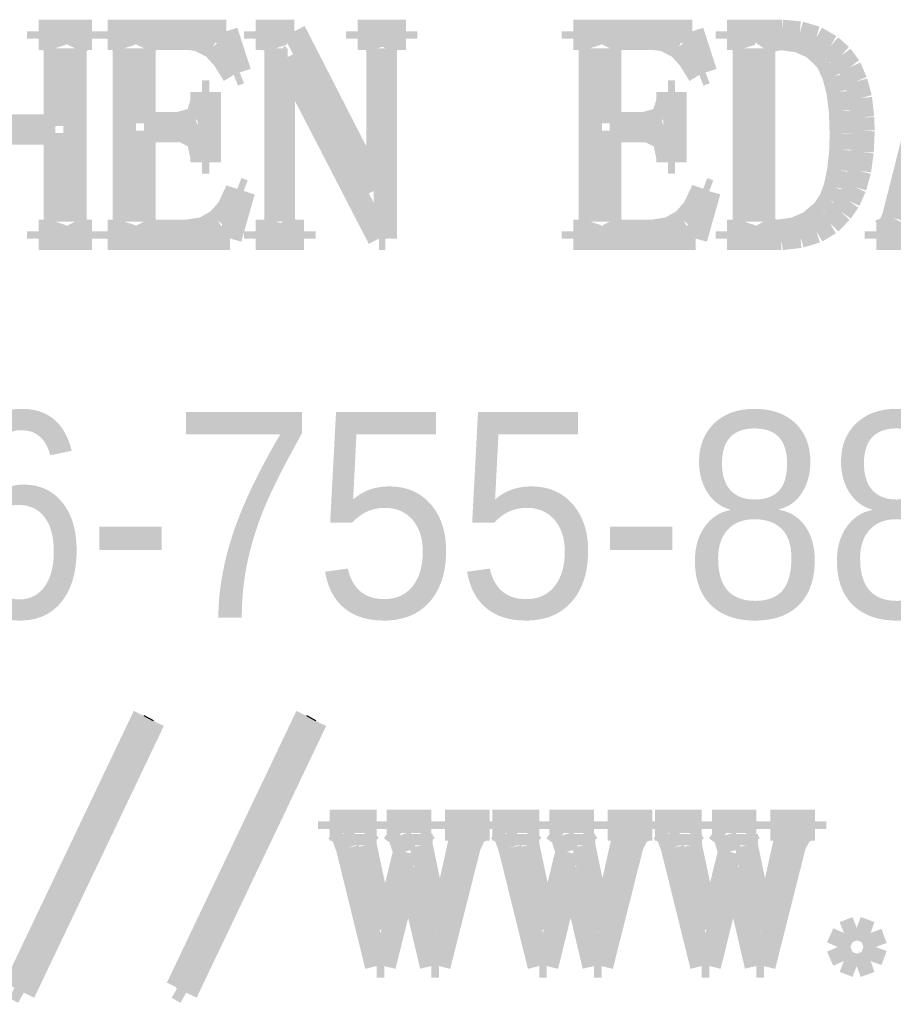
# Model space of a CAD drawing. Extents: x -53 to 531, y -106 to 304.
# Tile 50 of 65: x 505.07 to 508.89, y -98.9 to -94.59. Entities that reach past the tile are written whole.
import ezdxf

# ---------------------------------------------------------------- set-up
doc = ezdxf.new("R2010")
doc.units = 0
doc.layers.add('BOARD_GEOMETRY_DIMENSION', color=2, linetype='CONTINUOUS')
doc.layers.add('BOARD_GEOMETRY_SILKSCREEN_TOP', color=1, linetype='CONTINUOUS')

msp = doc.modelspace()

# ---------------------------------------------------------------- linework, layer by layer
at = {"layer": 'BOARD_GEOMETRY_DIMENSION', "const_width": 0.1016}
for points in [[(505.151898, -94.672404), (505.151898, -94.640908)], [(505.151898, -94.640908), (505.38507, -94.640908)], [(505.172726, -94.672404), (505.151898, -94.672404)], [(505.215398, -94.682818), (505.172726, -94.672404)], [(505.364242, -94.672404), (505.326904, -94.682818)], [(505.38507, -94.672404), (505.364242, -94.672404)], [(505.38507, -94.640908), (505.38507, -94.672404)], [(505.453904, -94.672404), (505.453904, -94.640908)], [(505.453904, -94.640908), (505.97308, -94.640908)], [(505.480828, -94.672404), (505.453904, -94.672404)], [(505.517404, -94.682818), (505.480828, -94.672404)], [(505.660914, -94.672404), (505.628656, -94.682818)], [(505.808742, -94.672404), (505.660914, -94.672404)], [(505.84735, -94.676214), (505.808742, -94.672404)], [(505.914914, -94.709488), (505.84735, -94.676214)], [(505.97308, -94.640908), (506.0315, -94.820994)], [(506.10135, -94.672404), (506.10135, -94.640908)], [(506.10135, -94.640908), (506.270768, -94.640908)], [(506.137672, -94.672404), (506.10135, -94.672404)], [(506.180344, -94.682818), (506.137672, -94.672404)], [(506.270768, -94.640908), (506.62586, -95.33509)], [(506.546866, -94.672404), (506.546866, -94.640908)], [(506.546866, -94.640908), (506.758194, -94.640908)], [(506.588268, -94.672404), (506.546866, -94.672404)], [(506.62586, -94.682818), (506.588268, -94.672404)], [(506.716538, -94.672404), (506.68428, -94.682818)], [(506.758194, -94.672404), (506.716538, -94.672404)], [(506.758194, -94.640908), (506.758194, -94.672404)], [(507.489968, -94.672404), (507.489968, -94.640908)], [(507.489968, -94.640908), (508.010414, -94.640908)], [(507.516892, -94.672404), (507.489968, -94.672404)], [(507.554484, -94.682818), (507.516892, -94.672404)], [(507.696978, -94.672404), (507.665736, -94.682818)], [(507.845822, -94.672404), (507.696978, -94.672404)], [(507.883414, -94.676214), (507.845822, -94.672404)], [(507.951994, -94.709488), (507.883414, -94.676214)], [(508.010414, -94.640908), (508.06858, -94.820994)], [(508.163322, -94.672404), (508.163322, -94.640908)], [(508.163322, -94.640908), (508.402844, -94.640908)], [(508.19558, -94.672404), (508.163322, -94.672404)], [(508.228092, -94.682818), (508.19558, -94.672404)], [(508.397764, -94.672404), (508.344678, -94.682818)], [(508.475742, -94.682818), (508.397764, -94.672404)], [(508.402844, -94.640908), (508.480822, -94.64802)], [(508.480822, -94.64802), (508.552704, -94.669102)], [(508.552704, -94.669102), (508.615188, -94.705424)], [(508.890016, -95.458026), (509.09728, -94.640908)], [(505.225812, -94.714822), (505.215398, -94.682818)], [(505.225812, -95.05442), (505.225812, -94.714822)], [(505.326904, -94.682818), (505.311156, -94.714822)], [(505.311156, -94.714822), (505.311156, -95.47352)], [(505.527564, -94.714822), (505.517404, -94.682818)], [(505.527564, -95.47352), (505.527564, -94.714822)], [(505.628656, -94.682818), (505.613162, -94.714822)], [(505.613162, -94.714822), (505.613162, -95.044006)], [(505.961904, -94.760796), (505.914914, -94.709488)], [(506.190758, -94.714822), (506.180344, -94.682818)], [(506.190758, -95.47352), (506.190758, -94.714822)], [(506.636274, -94.714822), (506.62586, -94.682818)], [(506.636274, -95.33509), (506.636274, -94.714822)], [(506.68428, -94.682818), (506.668532, -94.714822)], [(506.668532, -94.714822), (506.668532, -95.547434)], [(507.564898, -94.714822), (507.554484, -94.682818)], [(507.564898, -95.47352), (507.564898, -94.714822)], [(507.665736, -94.682818), (507.649226, -94.714822)], [(507.649226, -94.714822), (507.649226, -95.044006)], [(507.997968, -94.760796), (507.951994, -94.709488)], [(508.238252, -94.714822), (508.228092, -94.682818)], [(508.238252, -95.47352), (508.238252, -94.714822)], [(508.344678, -94.682818), (508.32258, -94.714822)], [(508.32258, -94.714822), (508.32258, -95.47352)], [(508.541274, -94.712536), (508.475742, -94.682818)], [(508.593344, -94.762574), (508.541274, -94.712536)], [(508.615188, -94.705424), (508.662178, -94.74708)], [(506.005592, -94.831408), (505.961904, -94.760796)], [(506.23343, -94.757494), (506.223016, -94.757494)], [(506.223016, -94.757494), (506.223016, -95.47352)], [(506.641354, -95.547434), (506.23343, -94.757494)], [(508.041656, -94.831408), (507.997968, -94.760796)], [(508.60579, -94.781624), (508.593344, -94.762574)], [(508.662178, -94.74708), (508.699516, -94.79788)], [(508.630682, -94.837504), (508.60579, -94.781624)], [(508.699516, -94.79788), (508.726694, -94.860618)], [(506.0315, -94.820994), (506.005592, -94.831408)], [(508.06858, -94.820994), (508.041656, -94.831408)], [(508.648462, -94.906592), (508.630682, -94.837504)], [(508.726694, -94.860618), (508.746252, -94.933516)], [(505.866908, -94.947994), (505.866908, -94.906592)], [(505.866908, -94.906592), (505.899166, -94.906592)], [(505.899166, -94.906592), (505.899166, -95.213424)], [(507.904242, -94.947994), (507.904242, -94.906592)], [(507.904242, -94.906592), (507.935484, -94.906592)], [(507.935484, -94.906592), (507.935484, -95.213424)], [(508.658876, -94.989904), (508.648462, -94.906592)], [(508.746252, -94.933516), (508.75565, -95.01759)], [(505.84608, -95.01759), (505.866908, -94.947994)], [(507.882398, -95.01759), (507.904242, -94.947994)], [(505.838968, -95.024194), (505.84608, -95.01759)], [(507.876048, -95.024194), (507.882398, -95.01759)], [(508.662178, -95.086424), (508.658876, -94.989904)], [(508.75565, -95.01759), (508.757682, -95.07601)], [(504.912376, -95.05442), (505.225812, -95.05442)], [(505.613162, -95.044006), (505.767086, -95.044006)], [(505.767086, -95.044006), (505.838968, -95.024194)], [(507.649226, -95.044006), (507.803404, -95.044006)], [(507.803404, -95.044006), (507.876048, -95.024194)], [(505.225812, -95.086424), (504.912376, -95.086424)], [(505.225812, -95.47352), (505.225812, -95.086424)], [(505.78258, -95.07601), (505.613162, -95.07601)], [(505.613162, -95.07601), (505.613162, -95.47352)], [(505.84608, -95.107506), (505.78258, -95.07601)], [(505.851414, -95.116904), (505.84608, -95.107506)], [(507.818898, -95.07601), (507.649226, -95.07601)], [(507.649226, -95.07601), (507.649226, -95.47352)], [(507.882398, -95.107506), (507.818898, -95.07601)], [(507.888494, -95.116904), (507.882398, -95.107506)], [(508.660908, -95.158306), (508.662178, -95.086424)], [(508.757682, -95.07601), (508.753618, -95.16872)], [(505.866908, -95.192596), (505.851414, -95.116904)], [(507.904242, -95.192596), (507.888494, -95.116904)], [(505.866908, -95.213424), (505.866908, -95.192596)], [(507.904242, -95.213424), (507.904242, -95.192596)], [(508.65151, -95.247714), (508.660908, -95.158306)], [(508.753618, -95.16872), (508.742188, -95.251016)], [(505.899166, -95.213424), (505.866908, -95.213424)], [(507.935484, -95.213424), (507.904242, -95.213424)], [(508.636016, -95.322898), (508.65151, -95.247714)], [(508.742188, -95.251016), (508.722376, -95.322898)], [(508.613156, -95.38208), (508.636016, -95.322898)], [(508.722376, -95.322898), (508.695452, -95.383096)], [(505.981462, -95.417386), (506.016768, -95.343726)], [(506.048264, -95.340424), (505.989844, -95.547434)], [(506.016768, -95.343726), (506.021086, -95.33001)], [(506.021086, -95.33001), (506.048264, -95.340424)], [(506.62586, -95.33509), (506.636274, -95.33509)], [(508.01778, -95.417386), (508.053086, -95.343726)], [(508.084328, -95.340424), (508.025908, -95.547434)], [(508.053086, -95.343726), (508.058166, -95.33001)], [(508.058166, -95.33001), (508.084328, -95.340424)], [(508.58293, -95.426022), (508.613156, -95.38208)], [(508.695452, -95.383096), (508.662178, -95.431102)], [(505.936758, -95.468694), (505.981462, -95.417386)], [(507.972822, -95.468694), (508.01778, -95.417386)], [(508.523494, -95.476822), (508.580898, -95.4278)], [(508.580898, -95.4278), (508.58293, -95.426022)], [(508.662178, -95.431102), (508.613156, -95.480886)], [(505.215398, -95.505016), (505.225812, -95.47352)], [(505.311156, -95.47352), (505.326904, -95.505016)], [(505.517404, -95.505016), (505.527564, -95.47352)], [(505.613162, -95.47352), (505.628656, -95.505016)], [(505.874274, -95.504), (505.936758, -95.468694)], [(506.180344, -95.505016), (506.190758, -95.47352)], [(506.223016, -95.47352), (506.238764, -95.505016)], [(507.554484, -95.505016), (507.564898, -95.47352)], [(507.649226, -95.47352), (507.665736, -95.505016)], [(507.910592, -95.504), (507.972822, -95.468694)], [(508.228092, -95.505016), (508.238252, -95.47352)], [(508.32258, -95.47352), (508.339344, -95.505016)], [(508.456946, -95.505778), (508.523494, -95.476822)], [(508.613156, -95.480886), (508.55372, -95.516192)], [(508.869188, -95.499682), (508.890016, -95.458026)], [(505.151898, -95.547434), (505.151898, -95.516192)], [(505.151898, -95.516192), (505.177806, -95.516192)], [(505.177806, -95.516192), (505.215398, -95.505016)], [(505.326904, -95.505016), (505.357892, -95.516192)], [(505.357892, -95.516192), (505.38507, -95.516192)], [(505.38507, -95.516192), (505.38507, -95.547434)], [(505.453904, -95.547434), (505.453904, -95.516192)], [(505.453904, -95.516192), (505.486162, -95.516192)], [(505.486162, -95.516192), (505.517404, -95.505016)], [(505.628656, -95.505016), (505.660914, -95.516192)], [(505.660914, -95.516192), (505.798328, -95.516192)], [(505.798328, -95.516192), (505.874274, -95.504)], [(506.10135, -95.547434), (506.10135, -95.516192)], [(506.10135, -95.516192), (506.142752, -95.516192)], [(506.142752, -95.516192), (506.180344, -95.505016)], [(506.238764, -95.505016), (506.270768, -95.516192)], [(506.270768, -95.516192), (506.312678, -95.516192)], [(506.312678, -95.516192), (506.312678, -95.547434)], [(507.489968, -95.547434), (507.489968, -95.516192)], [(507.489968, -95.516192), (507.522226, -95.516192)], [(507.522226, -95.516192), (507.554484, -95.505016)], [(507.665736, -95.505016), (507.696978, -95.516192)], [(507.696978, -95.516192), (507.835408, -95.516192)], [(507.835408, -95.516192), (507.910592, -95.504)], [(508.163322, -95.547434), (508.163322, -95.516192)], [(508.163322, -95.516192), (508.19558, -95.516192)], [(508.19558, -95.516192), (508.228092, -95.505016)], [(508.339344, -95.505016), (508.381, -95.516192)], [(508.381, -95.516192), (508.456946, -95.505778)], [(508.482854, -95.538036), (508.400812, -95.547434)], [(508.55372, -95.516192), (508.482854, -95.538036)], [(508.816102, -95.547434), (508.816102, -95.516192)], [(508.816102, -95.516192), (508.831596, -95.516192)], [(508.831596, -95.516192), (508.869188, -95.499682)], [(505.38507, -95.547434), (505.151898, -95.547434)], [(505.989844, -95.547434), (505.453904, -95.547434)], [(506.312678, -95.547434), (506.10135, -95.547434)], [(506.668532, -95.547434), (506.641354, -95.547434)], [(508.025908, -95.547434), (507.489968, -95.547434)], [(508.400812, -95.547434), (508.163322, -95.547434)], [(509.012952, -95.547434), (508.816102, -95.547434)], [(505.614178, -97.635822), (505.048266, -98.824542)], [(506.325378, -97.635822), (505.758958, -98.824542)], [(505.087382, -98.846386), (505.654056, -97.657666)], [(505.797566, -98.846386), (506.363986, -97.657666)], [(506.425454, -98.130106), (506.425454, -98.096832)], [(506.425454, -98.096832), (506.630178, -98.096832)], [(506.630178, -98.096832), (506.630178, -98.130106)], [(506.674882, -98.130106), (506.674882, -98.096832)], [(506.674882, -98.096832), (506.869954, -98.096832)], [(506.869954, -98.096832), (506.869954, -98.130106)], [(506.930152, -98.130106), (506.930152, -98.096832)], [(506.930152, -98.096832), (507.12497, -98.096832)], [(507.12497, -98.096832), (507.12497, -98.130106)], [(507.1364, -98.130106), (507.1364, -98.096832)], [(507.1364, -98.096832), (507.341378, -98.096832)], [(507.341378, -98.096832), (507.341378, -98.130106)], [(507.386082, -98.130106), (507.386082, -98.096832)], [(507.386082, -98.096832), (507.5809, -98.096832)], [(507.5809, -98.096832), (507.5809, -98.130106)], [(507.641098, -98.130106), (507.641098, -98.096832)], [(507.641098, -98.096832), (507.835916, -98.096832)], [(507.835916, -98.096832), (507.835916, -98.130106)], [(507.847346, -98.130106), (507.847346, -98.096832)], [(507.847346, -98.096832), (508.052324, -98.096832)], [(508.052324, -98.096832), (508.052324, -98.130106)], [(508.097282, -98.130106), (508.097282, -98.096832)], [(508.097282, -98.096832), (508.290576, -98.096832)], [(508.290576, -98.096832), (508.290576, -98.130106)], [(508.352298, -98.130106), (508.352298, -98.096832)], [(508.352298, -98.096832), (508.546862, -98.096832)], [(508.546862, -98.096832), (508.546862, -98.130106)], [(506.447298, -98.130106), (506.425454, -98.130106)], [(506.480572, -98.152204), (506.447298, -98.130106)], [(506.503178, -98.213418), (506.480572, -98.152204)], [(506.608588, -98.130106), (506.580394, -98.152204)], [(506.580394, -98.152204), (506.580394, -98.201988)], [(506.630178, -98.130106), (506.608588, -98.130106)], [(506.6919, -98.130106), (506.674882, -98.130106)], [(506.730508, -98.1583), (506.6919, -98.130106)], [(506.753368, -98.230182), (506.730508, -98.1583)], [(506.85319, -98.130106), (506.824996, -98.152204)], [(506.824996, -98.152204), (506.824996, -98.201988)], [(506.869954, -98.130106), (506.85319, -98.130106)], [(506.958346, -98.130106), (506.930152, -98.130106)], [(506.99162, -98.14179), (506.958346, -98.130106)], [(506.996954, -98.175064), (506.99162, -98.14179)], [(507.063502, -98.14687), (507.036324, -98.201988)], [(507.102872, -98.130106), (507.063502, -98.14687)], [(507.12497, -98.130106), (507.102872, -98.130106)], [(507.158244, -98.130106), (507.1364, -98.130106)], [(507.191518, -98.152204), (507.158244, -98.130106)], [(507.213362, -98.213418), (507.191518, -98.152204)], [(507.31928, -98.130106), (507.291594, -98.152204)], [(507.291594, -98.152204), (507.291594, -98.201988)], [(507.341378, -98.130106), (507.31928, -98.130106)], [(507.402846, -98.130106), (507.386082, -98.130106)], [(507.441454, -98.1583), (507.402846, -98.130106)], [(507.463298, -98.230182), (507.441454, -98.1583)], [(507.56312, -98.130106), (507.536196, -98.152204)], [(507.536196, -98.152204), (507.536196, -98.201988)], [(507.5809, -98.130106), (507.56312, -98.130106)], [(507.669292, -98.130106), (507.641098, -98.130106)], [(507.702566, -98.14179), (507.669292, -98.130106)], [(507.7079, -98.175064), (507.702566, -98.14179)], [(507.774448, -98.14687), (507.74727, -98.201988)], [(507.814072, -98.130106), (507.774448, -98.14687)], [(507.835916, -98.130106), (507.814072, -98.130106)], [(507.86919, -98.130106), (507.847346, -98.130106)], [(507.902464, -98.152204), (507.86919, -98.130106)], [(507.924308, -98.213418), (507.902464, -98.152204)], [(508.03048, -98.130106), (508.002286, -98.152204)], [(508.002286, -98.152204), (508.002286, -98.201988)], [(508.052324, -98.130106), (508.03048, -98.130106)], [(508.113792, -98.130106), (508.097282, -98.130106)], [(508.1524, -98.1583), (508.113792, -98.130106)], [(508.174244, -98.230182), (508.1524, -98.1583)], [(508.274066, -98.130106), (508.247142, -98.152204)], [(508.247142, -98.152204), (508.247142, -98.201988)], [(508.290576, -98.130106), (508.274066, -98.130106)], [(508.379984, -98.130106), (508.352298, -98.130106)], [(508.413512, -98.14179), (508.379984, -98.130106)], [(508.418846, -98.175064), (508.413512, -98.14179)], [(508.485394, -98.14687), (508.4572, -98.201988)], [(508.524002, -98.130106), (508.485394, -98.14687)], [(508.546862, -98.130106), (508.524002, -98.130106)], [(506.580394, -98.201988), (506.658372, -98.56851)], [(506.824996, -98.201988), (506.902974, -98.574606)], [(507.036324, -98.201988), (506.902974, -98.7298)], [(506.908308, -98.574606), (506.996954, -98.175064)], [(507.291594, -98.201988), (507.369572, -98.56851)], [(507.536196, -98.201988), (507.614174, -98.574606)], [(507.74727, -98.201988), (507.614174, -98.7298)], [(507.619508, -98.574606), (507.7079, -98.175064)], [(508.002286, -98.201988), (508.080518, -98.56851)], [(508.247142, -98.201988), (508.324104, -98.574606)], [(508.4572, -98.201988), (508.324104, -98.7298)], [(508.3302, -98.574606), (508.418846, -98.175064)], [(506.630178, -98.7298), (506.503178, -98.213418)], [(506.670056, -98.56851), (506.753368, -98.230182)], [(507.341378, -98.7298), (507.213362, -98.213418)], [(507.379986, -98.56851), (507.463298, -98.230182)], [(508.052324, -98.7298), (507.924308, -98.213418)], [(508.090678, -98.56851), (508.174244, -98.230182)], [(506.769878, -98.302064), (506.663706, -98.7298)], [(506.869954, -98.7298), (506.769878, -98.302064)], [(507.479808, -98.302064), (507.374652, -98.7298)], [(507.5809, -98.7298), (507.479808, -98.302064)], [(508.191008, -98.302064), (508.085598, -98.7298)], [(508.290576, -98.7298), (508.191008, -98.302064)], [(506.658372, -98.56851), (506.670056, -98.56851)], [(506.902974, -98.574606), (506.908308, -98.574606)], [(507.369572, -98.56851), (507.379986, -98.56851)], [(507.614174, -98.574606), (507.619508, -98.574606)], [(508.080518, -98.56851), (508.090678, -98.56851)], [(508.324104, -98.574606), (508.3302, -98.574606)], [(508.673862, -98.58502), (508.646684, -98.646488)], [(508.729996, -98.563176), (508.673862, -98.58502)], [(508.790448, -98.58502), (508.729996, -98.563176)], [(508.813308, -98.646488), (508.790448, -98.58502)], [(508.646684, -98.646488), (508.673862, -98.707956)], [(508.790448, -98.707956), (508.813308, -98.646488)], [(508.673862, -98.707956), (508.729996, -98.7298)], [(508.729996, -98.7298), (508.790448, -98.707956)], [(506.663706, -98.7298), (506.630178, -98.7298)], [(506.902974, -98.7298), (506.869954, -98.7298)], [(507.374652, -98.7298), (507.341378, -98.7298)], [(507.614174, -98.7298), (507.5809, -98.7298)], [(508.085598, -98.7298), (508.052324, -98.7298)], [(508.324104, -98.7298), (508.290576, -98.7298)], [(505.048266, -98.824542), (505.087382, -98.846386)], [(505.758958, -98.824542), (505.797566, -98.846386)]]:
    msp.add_lwpolyline(points, dxfattribs=at)
at = {"layer": 'BOARD_GEOMETRY_DIMENSION'}
for points in [[(505.654056, -97.657666), (505.614178, -97.635822)], [(506.363986, -97.657666), (506.325378, -97.635822)]]:
    msp.add_lwpolyline(points, dxfattribs=at)
at = {"layer": 'BOARD_GEOMETRY_SILKSCREEN_TOP', "const_width": 0.1016}
for points in [[(505.151898, -94.640908), (505.38507, -94.640908)], [(505.151898, -94.672404), (505.151898, -94.640908)], [(505.172726, -94.672404), (505.151898, -94.672404)], [(505.215398, -94.682818), (505.172726, -94.672404)], [(505.364242, -94.672404), (505.326904, -94.682818)], [(505.38507, -94.672404), (505.364242, -94.672404)], [(505.38507, -94.640908), (505.38507, -94.672404)], [(505.453904, -94.640908), (505.97308, -94.640908)], [(505.453904, -94.672404), (505.453904, -94.640908)], [(505.480828, -94.672404), (505.453904, -94.672404)], [(505.517404, -94.682818), (505.480828, -94.672404)], [(505.660914, -94.672404), (505.628656, -94.682818)], [(505.808742, -94.672404), (505.660914, -94.672404)], [(505.84735, -94.676214), (505.808742, -94.672404)], [(505.914914, -94.709488), (505.84735, -94.676214)], [(505.97308, -94.640908), (506.0315, -94.820994)], [(506.10135, -94.640908), (506.270768, -94.640908)], [(506.10135, -94.672404), (506.10135, -94.640908)], [(506.137672, -94.672404), (506.10135, -94.672404)], [(506.180344, -94.682818), (506.137672, -94.672404)], [(506.270768, -94.640908), (506.62586, -95.33509)], [(506.546866, -94.640908), (506.758194, -94.640908)], [(506.546866, -94.672404), (506.546866, -94.640908)], [(506.588268, -94.672404), (506.546866, -94.672404)], [(506.62586, -94.682818), (506.588268, -94.672404)], [(506.716538, -94.672404), (506.68428, -94.682818)], [(506.758194, -94.672404), (506.716538, -94.672404)], [(506.758194, -94.640908), (506.758194, -94.672404)], [(507.489968, -94.640908), (508.010414, -94.640908)], [(507.489968, -94.672404), (507.489968, -94.640908)], [(507.516892, -94.672404), (507.489968, -94.672404)], [(507.554484, -94.682818), (507.516892, -94.672404)], [(507.696978, -94.672404), (507.665736, -94.682818)], [(507.845822, -94.672404), (507.696978, -94.672404)], [(507.883414, -94.676214), (507.845822, -94.672404)], [(507.951994, -94.709488), (507.883414, -94.676214)], [(508.010414, -94.640908), (508.06858, -94.820994)], [(508.163322, -94.640908), (508.402844, -94.640908)], [(508.163322, -94.672404), (508.163322, -94.640908)], [(508.19558, -94.672404), (508.163322, -94.672404)], [(508.228092, -94.682818), (508.19558, -94.672404)], [(508.397764, -94.672404), (508.344678, -94.682818)], [(508.475742, -94.682818), (508.397764, -94.672404)], [(508.402844, -94.640908), (508.480822, -94.64802)], [(508.480822, -94.64802), (508.552704, -94.669102)], [(508.552704, -94.669102), (508.615188, -94.705424)], [(508.890016, -95.458026), (509.09728, -94.640908)], [(505.225812, -94.714822), (505.215398, -94.682818)], [(505.225812, -95.05442), (505.225812, -94.714822)], [(505.326904, -94.682818), (505.311156, -94.714822)], [(505.311156, -94.714822), (505.311156, -95.47352)], [(505.527564, -94.714822), (505.517404, -94.682818)], [(505.527564, -95.47352), (505.527564, -94.714822)], [(505.628656, -94.682818), (505.613162, -94.714822)], [(505.613162, -94.714822), (505.613162, -95.044006)], [(505.961904, -94.760796), (505.914914, -94.709488)], [(506.190758, -94.714822), (506.180344, -94.682818)], [(506.190758, -95.47352), (506.190758, -94.714822)], [(506.636274, -94.714822), (506.62586, -94.682818)], [(506.636274, -95.33509), (506.636274, -94.714822)], [(506.68428, -94.682818), (506.668532, -94.714822)], [(506.668532, -94.714822), (506.668532, -95.547434)], [(507.564898, -94.714822), (507.554484, -94.682818)], [(507.564898, -95.47352), (507.564898, -94.714822)], [(507.665736, -94.682818), (507.649226, -94.714822)], [(507.649226, -94.714822), (507.649226, -95.044006)], [(507.997968, -94.760796), (507.951994, -94.709488)], [(508.238252, -94.714822), (508.228092, -94.682818)], [(508.238252, -95.47352), (508.238252, -94.714822)], [(508.344678, -94.682818), (508.32258, -94.714822)], [(508.32258, -94.714822), (508.32258, -95.47352)], [(508.541274, -94.712536), (508.475742, -94.682818)], [(508.593344, -94.762574), (508.541274, -94.712536)], [(508.615188, -94.705424), (508.662178, -94.74708)], [(506.005592, -94.831408), (505.961904, -94.760796)], [(506.23343, -94.757494), (506.223016, -94.757494)], [(506.223016, -94.757494), (506.223016, -95.47352)], [(506.641354, -95.547434), (506.23343, -94.757494)], [(508.041656, -94.831408), (507.997968, -94.760796)], [(508.60579, -94.781624), (508.593344, -94.762574)], [(508.662178, -94.74708), (508.699516, -94.79788)], [(508.630682, -94.837504), (508.60579, -94.781624)], [(508.699516, -94.79788), (508.726694, -94.860618)], [(506.0315, -94.820994), (506.005592, -94.831408)], [(508.06858, -94.820994), (508.041656, -94.831408)], [(508.648462, -94.906592), (508.630682, -94.837504)], [(508.726694, -94.860618), (508.746252, -94.933516)], [(505.866908, -94.947994), (505.866908, -94.906592)], [(505.866908, -94.906592), (505.899166, -94.906592)], [(505.899166, -94.906592), (505.899166, -95.213424)], [(507.904242, -94.947994), (507.904242, -94.906592)], [(507.904242, -94.906592), (507.935484, -94.906592)], [(507.935484, -94.906592), (507.935484, -95.213424)], [(508.658876, -94.989904), (508.648462, -94.906592)], [(508.746252, -94.933516), (508.75565, -95.01759)], [(505.84608, -95.01759), (505.866908, -94.947994)], [(507.882398, -95.01759), (507.904242, -94.947994)], [(505.838968, -95.024194), (505.84608, -95.01759)], [(507.876048, -95.024194), (507.882398, -95.01759)], [(508.662178, -95.086424), (508.658876, -94.989904)], [(508.75565, -95.01759), (508.757682, -95.07601)], [(504.912376, -95.05442), (505.225812, -95.05442)], [(505.613162, -95.044006), (505.767086, -95.044006)], [(505.767086, -95.044006), (505.838968, -95.024194)], [(507.649226, -95.044006), (507.803404, -95.044006)], [(507.803404, -95.044006), (507.876048, -95.024194)], [(505.225812, -95.086424), (504.912376, -95.086424)], [(505.225812, -95.47352), (505.225812, -95.086424)], [(505.78258, -95.07601), (505.613162, -95.07601)], [(505.613162, -95.07601), (505.613162, -95.47352)], [(505.84608, -95.107506), (505.78258, -95.07601)], [(505.851414, -95.116904), (505.84608, -95.107506)], [(507.818898, -95.07601), (507.649226, -95.07601)], [(507.649226, -95.07601), (507.649226, -95.47352)], [(507.882398, -95.107506), (507.818898, -95.07601)], [(507.888494, -95.116904), (507.882398, -95.107506)], [(508.660908, -95.158306), (508.662178, -95.086424)], [(508.757682, -95.07601), (508.753618, -95.16872)], [(505.866908, -95.192596), (505.851414, -95.116904)], [(507.904242, -95.192596), (507.888494, -95.116904)], [(505.866908, -95.213424), (505.866908, -95.192596)], [(507.904242, -95.213424), (507.904242, -95.192596)], [(508.65151, -95.247714), (508.660908, -95.158306)], [(508.753618, -95.16872), (508.742188, -95.251016)], [(505.899166, -95.213424), (505.866908, -95.213424)], [(507.935484, -95.213424), (507.904242, -95.213424)], [(508.636016, -95.322898), (508.65151, -95.247714)], [(508.742188, -95.251016), (508.722376, -95.322898)], [(508.613156, -95.38208), (508.636016, -95.322898)], [(508.722376, -95.322898), (508.695452, -95.383096)], [(505.981462, -95.417386), (506.016768, -95.343726)], [(506.048264, -95.340424), (505.989844, -95.547434)], [(506.016768, -95.343726), (506.021086, -95.33001)], [(506.021086, -95.33001), (506.048264, -95.340424)], [(506.62586, -95.33509), (506.636274, -95.33509)], [(508.01778, -95.417386), (508.053086, -95.343726)], [(508.084328, -95.340424), (508.025908, -95.547434)], [(508.053086, -95.343726), (508.058166, -95.33001)], [(508.058166, -95.33001), (508.084328, -95.340424)], [(508.58293, -95.426022), (508.613156, -95.38208)], [(508.695452, -95.383096), (508.662178, -95.431102)], [(505.936758, -95.468694), (505.981462, -95.417386)], [(507.972822, -95.468694), (508.01778, -95.417386)], [(508.523494, -95.476822), (508.580898, -95.4278)], [(508.580898, -95.4278), (508.58293, -95.426022)], [(508.662178, -95.431102), (508.613156, -95.480886)], [(505.215398, -95.505016), (505.225812, -95.47352)], [(505.311156, -95.47352), (505.326904, -95.505016)], [(505.517404, -95.505016), (505.527564, -95.47352)], [(505.613162, -95.47352), (505.628656, -95.505016)], [(505.874274, -95.504), (505.936758, -95.468694)], [(506.180344, -95.505016), (506.190758, -95.47352)], [(506.223016, -95.47352), (506.238764, -95.505016)], [(507.554484, -95.505016), (507.564898, -95.47352)], [(507.649226, -95.47352), (507.665736, -95.505016)], [(507.910592, -95.504), (507.972822, -95.468694)], [(508.228092, -95.505016), (508.238252, -95.47352)], [(508.32258, -95.47352), (508.339344, -95.505016)], [(508.456946, -95.505778), (508.523494, -95.476822)], [(508.613156, -95.480886), (508.55372, -95.516192)], [(508.869188, -95.499682), (508.890016, -95.458026)], [(505.151898, -95.547434), (505.151898, -95.516192)], [(505.151898, -95.516192), (505.177806, -95.516192)], [(505.177806, -95.516192), (505.215398, -95.505016)], [(505.326904, -95.505016), (505.357892, -95.516192)], [(505.357892, -95.516192), (505.38507, -95.516192)], [(505.38507, -95.516192), (505.38507, -95.547434)], [(505.453904, -95.547434), (505.453904, -95.516192)], [(505.453904, -95.516192), (505.486162, -95.516192)], [(505.486162, -95.516192), (505.517404, -95.505016)], [(505.628656, -95.505016), (505.660914, -95.516192)], [(505.660914, -95.516192), (505.798328, -95.516192)], [(505.798328, -95.516192), (505.874274, -95.504)], [(506.10135, -95.547434), (506.10135, -95.516192)], [(506.10135, -95.516192), (506.142752, -95.516192)], [(506.142752, -95.516192), (506.180344, -95.505016)], [(506.238764, -95.505016), (506.270768, -95.516192)], [(506.270768, -95.516192), (506.312678, -95.516192)], [(506.312678, -95.516192), (506.312678, -95.547434)], [(507.489968, -95.547434), (507.489968, -95.516192)], [(507.489968, -95.516192), (507.522226, -95.516192)], [(507.522226, -95.516192), (507.554484, -95.505016)], [(507.665736, -95.505016), (507.696978, -95.516192)], [(507.696978, -95.516192), (507.835408, -95.516192)], [(507.835408, -95.516192), (507.910592, -95.504)], [(508.163322, -95.547434), (508.163322, -95.516192)], [(508.163322, -95.516192), (508.19558, -95.516192)], [(508.19558, -95.516192), (508.228092, -95.505016)], [(508.339344, -95.505016), (508.381, -95.516192)], [(508.381, -95.516192), (508.456946, -95.505778)], [(508.482854, -95.538036), (508.400812, -95.547434)], [(508.55372, -95.516192), (508.482854, -95.538036)], [(508.816102, -95.547434), (508.816102, -95.516192)], [(508.816102, -95.516192), (508.831596, -95.516192)], [(508.831596, -95.516192), (508.869188, -95.499682)], [(505.38507, -95.547434), (505.151898, -95.547434)], [(505.989844, -95.547434), (505.453904, -95.547434)], [(506.312678, -95.547434), (506.10135, -95.547434)], [(506.668532, -95.547434), (506.641354, -95.547434)], [(508.025908, -95.547434), (507.489968, -95.547434)], [(508.400812, -95.547434), (508.163322, -95.547434)], [(509.012952, -95.547434), (508.816102, -95.547434)], [(505.614178, -97.635822), (505.048266, -98.824542)], [(506.325378, -97.635822), (505.758958, -98.824542)], [(505.087382, -98.846386), (505.654056, -97.657666)], [(505.797566, -98.846386), (506.363986, -97.657666)], [(506.425454, -98.096832), (506.630178, -98.096832)], [(506.425454, -98.130106), (506.425454, -98.096832)], [(506.630178, -98.096832), (506.630178, -98.130106)], [(506.674882, -98.096832), (506.869954, -98.096832)], [(506.674882, -98.130106), (506.674882, -98.096832)], [(506.869954, -98.096832), (506.869954, -98.130106)], [(506.930152, -98.096832), (507.12497, -98.096832)], [(506.930152, -98.130106), (506.930152, -98.096832)], [(507.12497, -98.096832), (507.12497, -98.130106)], [(507.1364, -98.096832), (507.341378, -98.096832)], [(507.1364, -98.130106), (507.1364, -98.096832)], [(507.341378, -98.096832), (507.341378, -98.130106)], [(507.386082, -98.096832), (507.5809, -98.096832)], [(507.386082, -98.130106), (507.386082, -98.096832)], [(507.5809, -98.096832), (507.5809, -98.130106)], [(507.641098, -98.096832), (507.835916, -98.096832)], [(507.641098, -98.130106), (507.641098, -98.096832)], [(507.835916, -98.096832), (507.835916, -98.130106)], [(507.847346, -98.096832), (508.052324, -98.096832)], [(507.847346, -98.130106), (507.847346, -98.096832)], [(508.052324, -98.096832), (508.052324, -98.130106)], [(508.097282, -98.096832), (508.290576, -98.096832)], [(508.097282, -98.130106), (508.097282, -98.096832)], [(508.290576, -98.096832), (508.290576, -98.130106)], [(508.352298, -98.096832), (508.546862, -98.096832)], [(508.352298, -98.130106), (508.352298, -98.096832)], [(508.546862, -98.096832), (508.546862, -98.130106)], [(506.447298, -98.130106), (506.425454, -98.130106)], [(506.480572, -98.152204), (506.447298, -98.130106)], [(506.503178, -98.213418), (506.480572, -98.152204)], [(506.608588, -98.130106), (506.580394, -98.152204)], [(506.580394, -98.152204), (506.580394, -98.201988)], [(506.630178, -98.130106), (506.608588, -98.130106)], [(506.6919, -98.130106), (506.674882, -98.130106)], [(506.730508, -98.1583), (506.6919, -98.130106)], [(506.753368, -98.230182), (506.730508, -98.1583)], [(506.85319, -98.130106), (506.824996, -98.152204)], [(506.824996, -98.152204), (506.824996, -98.201988)], [(506.869954, -98.130106), (506.85319, -98.130106)], [(506.958346, -98.130106), (506.930152, -98.130106)], [(506.99162, -98.14179), (506.958346, -98.130106)], [(506.996954, -98.175064), (506.99162, -98.14179)], [(507.063502, -98.14687), (507.036324, -98.201988)], [(507.102872, -98.130106), (507.063502, -98.14687)], [(507.12497, -98.130106), (507.102872, -98.130106)], [(507.158244, -98.130106), (507.1364, -98.130106)], [(507.191518, -98.152204), (507.158244, -98.130106)], [(507.213362, -98.213418), (507.191518, -98.152204)], [(507.31928, -98.130106), (507.291594, -98.152204)], [(507.291594, -98.152204), (507.291594, -98.201988)], [(507.341378, -98.130106), (507.31928, -98.130106)], [(507.402846, -98.130106), (507.386082, -98.130106)], [(507.441454, -98.1583), (507.402846, -98.130106)], [(507.463298, -98.230182), (507.441454, -98.1583)], [(507.56312, -98.130106), (507.536196, -98.152204)], [(507.536196, -98.152204), (507.536196, -98.201988)], [(507.5809, -98.130106), (507.56312, -98.130106)], [(507.669292, -98.130106), (507.641098, -98.130106)], [(507.702566, -98.14179), (507.669292, -98.130106)], [(507.7079, -98.175064), (507.702566, -98.14179)], [(507.774448, -98.14687), (507.74727, -98.201988)], [(507.814072, -98.130106), (507.774448, -98.14687)], [(507.835916, -98.130106), (507.814072, -98.130106)], [(507.86919, -98.130106), (507.847346, -98.130106)], [(507.902464, -98.152204), (507.86919, -98.130106)], [(507.924308, -98.213418), (507.902464, -98.152204)], [(508.03048, -98.130106), (508.002286, -98.152204)], [(508.002286, -98.152204), (508.002286, -98.201988)], [(508.052324, -98.130106), (508.03048, -98.130106)], [(508.113792, -98.130106), (508.097282, -98.130106)], [(508.1524, -98.1583), (508.113792, -98.130106)], [(508.174244, -98.230182), (508.1524, -98.1583)], [(508.274066, -98.130106), (508.247142, -98.152204)], [(508.247142, -98.152204), (508.247142, -98.201988)], [(508.290576, -98.130106), (508.274066, -98.130106)], [(508.379984, -98.130106), (508.352298, -98.130106)], [(508.413512, -98.14179), (508.379984, -98.130106)], [(508.418846, -98.175064), (508.413512, -98.14179)], [(508.485394, -98.14687), (508.4572, -98.201988)], [(508.524002, -98.130106), (508.485394, -98.14687)], [(508.546862, -98.130106), (508.524002, -98.130106)], [(506.580394, -98.201988), (506.658372, -98.56851)], [(506.824996, -98.201988), (506.902974, -98.574606)], [(507.036324, -98.201988), (506.902974, -98.7298)], [(506.908308, -98.574606), (506.996954, -98.175064)], [(507.291594, -98.201988), (507.369572, -98.56851)], [(507.536196, -98.201988), (507.614174, -98.574606)], [(507.74727, -98.201988), (507.614174, -98.7298)], [(507.619508, -98.574606), (507.7079, -98.175064)], [(508.002286, -98.201988), (508.080518, -98.56851)], [(508.247142, -98.201988), (508.324104, -98.574606)], [(508.4572, -98.201988), (508.324104, -98.7298)], [(508.3302, -98.574606), (508.418846, -98.175064)], [(506.630178, -98.7298), (506.503178, -98.213418)], [(506.670056, -98.56851), (506.753368, -98.230182)], [(507.341378, -98.7298), (507.213362, -98.213418)], [(507.379986, -98.56851), (507.463298, -98.230182)], [(508.052324, -98.7298), (507.924308, -98.213418)], [(508.090678, -98.56851), (508.174244, -98.230182)], [(506.769878, -98.302064), (506.663706, -98.7298)], [(506.869954, -98.7298), (506.769878, -98.302064)], [(507.479808, -98.302064), (507.374652, -98.7298)], [(507.5809, -98.7298), (507.479808, -98.302064)], [(508.191008, -98.302064), (508.085598, -98.7298)], [(508.290576, -98.7298), (508.191008, -98.302064)], [(506.658372, -98.56851), (506.670056, -98.56851)], [(506.902974, -98.574606), (506.908308, -98.574606)], [(507.369572, -98.56851), (507.379986, -98.56851)], [(507.614174, -98.574606), (507.619508, -98.574606)], [(508.080518, -98.56851), (508.090678, -98.56851)], [(508.324104, -98.574606), (508.3302, -98.574606)], [(508.673862, -98.58502), (508.646684, -98.646488)], [(508.729996, -98.563176), (508.673862, -98.58502)], [(508.790448, -98.58502), (508.729996, -98.563176)], [(508.813308, -98.646488), (508.790448, -98.58502)], [(508.646684, -98.646488), (508.673862, -98.707956)], [(508.790448, -98.707956), (508.813308, -98.646488)], [(508.673862, -98.707956), (508.729996, -98.7298)], [(508.729996, -98.7298), (508.790448, -98.707956)], [(506.663706, -98.7298), (506.630178, -98.7298)], [(506.902974, -98.7298), (506.869954, -98.7298)], [(507.374652, -98.7298), (507.341378, -98.7298)], [(507.614174, -98.7298), (507.5809, -98.7298)], [(508.085598, -98.7298), (508.052324, -98.7298)], [(508.324104, -98.7298), (508.290576, -98.7298)], [(505.048266, -98.824542), (505.087382, -98.846386)], [(505.758958, -98.824542), (505.797566, -98.846386)]]:
    msp.add_lwpolyline(points, dxfattribs=at)
at = {"layer": 'BOARD_GEOMETRY_SILKSCREEN_TOP'}
for points in [[(505.654056, -97.657666), (505.614178, -97.635822)], [(506.363986, -97.657666), (506.325378, -97.635822)]]:
    msp.add_lwpolyline(points, dxfattribs=at)

# ---------------------------------------------------------------- texts
at = {"layer": 'BOARD_GEOMETRY_DIMENSION', "width": 0.927745}
msp.add_text('86-755-88852189', height=0.899922, dxfattribs=at).set_placement((504.125738, -97.2058))
at = {"layer": 'BOARD_GEOMETRY_SILKSCREEN_TOP', "width": 0.927745}
msp.add_text('86-755-88852189', height=0.899922, dxfattribs=at).set_placement((504.125738, -97.2058))

doc.saveas('drawing.dxf')
